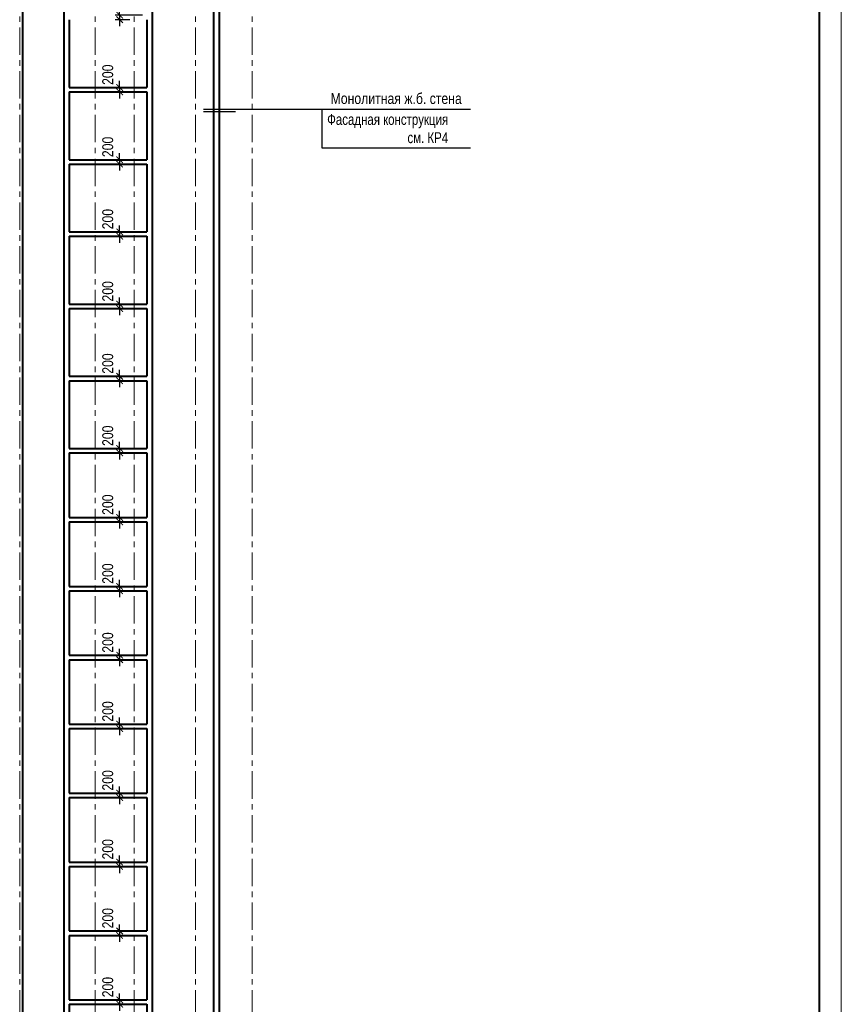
# Model space of a CAD drawing. Header units: millimetres. Extents: x 97781 to 184152, y -32246 to 145954.
# Tile 10 of 13: x 144254 to 181781, y 58354 to 103354. Entities that reach past the tile are written whole.
import ezdxf

# ---------------------------------------------------------------- set-up
doc = ezdxf.new("R2010")
doc.units = ezdxf.units.MM
doc.linetypes.add('CENTER', pattern=[2, 1.25, -0.25, 0.25, -0.25])
for name, color, linetype, lineweight in [('СК-040-С(тены)', 12, 'Continuous', 40), ('СК-050-П(литы перекрытия)', 5, 'Continuous', 40), ('СК-100-О(си)', 7, 'CENTER', 15), ('СК-110-О-РАЗМЕРЫ', 7, 'Continuous', 15), ('СК-200-Р(амка)', 7, 'Continuous', 40), ('СК-210-Р-РАМКА ЛИНИИ ТОНКИЕ', 7, 'Continuous', 15), ('СК-400-Т(екст)', 7, 'Continuous', 20)]:
    doc.layers.add(name, color=color, linetype=linetype, lineweight=lineweight)
doc.layers.add('Т-ВЫНОСКИ.АР-061', color=7, linetype='Continuous')
doc.layers.add('Чертеж и Рисунок', color=7, linetype='Continuous')
doc.styles.add('RUSS', font='arial.ttf', dxfattribs={"width": 0.8})
doc.styles.get("Standard").update_dxf_attribs({"font": 'arial.ttf'})
doc.dimstyles.new('100-200', dxfattribs={"dimscale": 0, "dimtxt": 500, "dimasz": 300, "dimexe": 200, "dimexo": 200, "dimgap": 200, "dimtad": 1, "dimdec": 0, "dimzin": 0, "dimdsep": 46, "dimtxsty": 'Standard', "dimblk": 'ARCHTICK', "dimcen": 0.096, "dimdle": 200, "dimclrd": 7, "dimclre": 7, "dimclrt": 256, "dimadec": 0, "dimazin": 0, "dimtfac": 1, "dimtdec": 0, "dimtmove": 2, "dimatfit": 3, "dimldrblk": 'OBLIQUE', "dimfxl": 1, "dimtolj": 1, "dimtzin": 0, "dimarcsym": 0})

# ---------------------------------------------------------------- blocks, each defined once
blk = doc.blocks.new('_ArchTick')
at = {"color": 0, "linetype": 'ByBlock', "const_width": 0.15}
blk.add_lwpolyline([(-0.5, -0.5), (0.5, 0.5)], dxfattribs=at)
blk = doc.blocks.new('*D108')
at = {"layer": 'Defpoints', "color": 0, "transparency": 16777216}
for p in [(150059, 103555), (148820, 103355), (149479, 103355)]:
    blk.add_point(p, dxfattribs=at)
at = {"layer": 'СК-110-О-РАЗМЕРЫ', "color": 7, "lineweight": -2, "transparency": 16777216}
for p, q in [((149859, 103555), (148620, 103555)), ((148820, 103555), (148820, 103855)), ((148820, 103555), (148820, 103355)), ((149279, 103355), (148620, 103355)), ((148820, 103355), (148820, 103055))]:
    blk.add_line(p, q, dxfattribs=at)
at = {"layer": 'СК-110-О-РАЗМЕРЫ', "color": 7, "lineweight": -2, "transparency": 16777216, "xscale": 300, "yscale": 300, "zscale": 300}
for p, rotation in [((148820, 103555), 270), ((148820, 103355), 90)]:
    blk.add_blockref('_ArchTick', p, dxfattribs=dict(at, rotation=rotation))
at = {"layer": 'СК-110-О-РАЗМЕРЫ', "transparency": 16777216, "insert": (148278, 104139), "char_height": 500, "attachment_point": 5, "rotation": 90, "style": 'RUSS'}
blk.add_mtext('\\A1;200', dxfattribs=at)
blk = doc.blocks.new('_Oblique')
at = {"color": 0, "linetype": 'ByBlock', "lineweight": -2}
blk.add_line((-0.5, -0.5), (0.5, 0.5), dxfattribs=at)
blk = doc.blocks.new('*D109')
at = {"layer": 'Defpoints', "color": 0, "transparency": 16777216}
for p in [(148820, 100055), (149479, 100055), (150059, 100255)]:
    blk.add_point(p, dxfattribs=at)
at = {"layer": 'СК-110-О-РАЗМЕРЫ', "color": 7, "lineweight": -2, "transparency": 16777216}
for p, q in [((148820, 100255), (148820, 100555)), ((149859, 100255), (148620, 100255)), ((149279, 100055), (148620, 100055)), ((148820, 100255), (148820, 100055)), ((148820, 100055), (148820, 99755))]:
    blk.add_line(p, q, dxfattribs=at)
at = {"layer": 'СК-110-О-РАЗМЕРЫ', "color": 7, "lineweight": -2, "transparency": 16777216, "xscale": 300, "yscale": 300, "zscale": 300}
for p, rotation in [((148820, 100255), 270), ((148820, 100055), 90)]:
    blk.add_blockref('_ArchTick', p, dxfattribs=dict(at, rotation=rotation))
at = {"layer": 'СК-110-О-РАЗМЕРЫ', "transparency": 16777216, "insert": (148278, 100839), "char_height": 500, "attachment_point": 5, "rotation": 90, "style": 'RUSS'}
blk.add_mtext('\\A1;200', dxfattribs=at)
blk = doc.blocks.new('*D110')
at = {"layer": 'Defpoints', "color": 0, "transparency": 16777216}
for p in [(148820, 96755), (149479, 96755), (150059, 96955)]:
    blk.add_point(p, dxfattribs=at)
at = {"layer": 'СК-110-О-РАЗМЕРЫ', "color": 7, "lineweight": -2, "transparency": 16777216}
for p, q in [((148820, 96955), (148820, 97255)), ((149859, 96955), (148620, 96955)), ((149279, 96755), (148620, 96755)), ((148820, 96955), (148820, 96755)), ((148820, 96755), (148820, 96455))]:
    blk.add_line(p, q, dxfattribs=at)
at = {"layer": 'СК-110-О-РАЗМЕРЫ', "color": 7, "lineweight": -2, "transparency": 16777216, "xscale": 300, "yscale": 300, "zscale": 300}
for p, rotation in [((148820, 96955), 270), ((148820, 96755), 90)]:
    blk.add_blockref('_ArchTick', p, dxfattribs=dict(at, rotation=rotation))
at = {"layer": 'СК-110-О-РАЗМЕРЫ', "transparency": 16777216, "insert": (148278, 97539), "char_height": 500, "attachment_point": 5, "rotation": 90, "style": 'RUSS'}
blk.add_mtext('\\A1;200', dxfattribs=at)
blk = doc.blocks.new('*D111')
at = {"layer": 'Defpoints', "color": 0, "transparency": 16777216}
for p in [(150059, 93655), (148820, 93455), (149479, 93455)]:
    blk.add_point(p, dxfattribs=at)
at = {"layer": 'СК-110-О-РАЗМЕРЫ', "color": 7, "lineweight": -2, "transparency": 16777216}
for p, q in [((149859, 93655), (148620, 93655)), ((148820, 93655), (148820, 93955)), ((148820, 93655), (148820, 93455)), ((149279, 93455), (148620, 93455)), ((148820, 93455), (148820, 93155))]:
    blk.add_line(p, q, dxfattribs=at)
at = {"layer": 'СК-110-О-РАЗМЕРЫ', "color": 7, "lineweight": -2, "transparency": 16777216, "xscale": 300, "yscale": 300, "zscale": 300}
for p, rotation in [((148820, 93655), 270), ((148820, 93455), 90)]:
    blk.add_blockref('_ArchTick', p, dxfattribs=dict(at, rotation=rotation))
at = {"layer": 'СК-110-О-РАЗМЕРЫ', "transparency": 16777216, "insert": (148278, 94239), "char_height": 500, "attachment_point": 5, "rotation": 90, "style": 'RUSS'}
blk.add_mtext('\\A1;200', dxfattribs=at)
blk = doc.blocks.new('*D112')
at = {"layer": 'Defpoints', "color": 0, "transparency": 16777216}
for p in [(148820, 90155), (149479, 90155), (150059, 90355)]:
    blk.add_point(p, dxfattribs=at)
at = {"layer": 'СК-110-О-РАЗМЕРЫ', "color": 7, "lineweight": -2, "transparency": 16777216}
for p, q in [((148820, 90355), (148820, 90655)), ((149859, 90355), (148620, 90355)), ((149279, 90155), (148620, 90155)), ((148820, 90355), (148820, 90155)), ((148820, 90155), (148820, 89855))]:
    blk.add_line(p, q, dxfattribs=at)
at = {"layer": 'СК-110-О-РАЗМЕРЫ', "color": 7, "lineweight": -2, "transparency": 16777216, "xscale": 300, "yscale": 300, "zscale": 300}
for p, rotation in [((148820, 90355), 270), ((148820, 90155), 90)]:
    blk.add_blockref('_ArchTick', p, dxfattribs=dict(at, rotation=rotation))
at = {"layer": 'СК-110-О-РАЗМЕРЫ', "transparency": 16777216, "insert": (148278, 90939), "char_height": 500, "attachment_point": 5, "rotation": 90, "style": 'RUSS'}
blk.add_mtext('\\A1;200', dxfattribs=at)
blk = doc.blocks.new('*D113')
at = {"layer": 'Defpoints', "color": 0, "transparency": 16777216}
for p in [(148820, 86855), (149479, 86855), (150059, 87055)]:
    blk.add_point(p, dxfattribs=at)
at = {"layer": 'СК-110-О-РАЗМЕРЫ', "color": 7, "lineweight": -2, "transparency": 16777216}
for p, q in [((148820, 87055), (148820, 87355)), ((149859, 87055), (148620, 87055)), ((149279, 86855), (148620, 86855)), ((148820, 87055), (148820, 86855)), ((148820, 86855), (148820, 86555))]:
    blk.add_line(p, q, dxfattribs=at)
at = {"layer": 'СК-110-О-РАЗМЕРЫ', "color": 7, "lineweight": -2, "transparency": 16777216, "xscale": 300, "yscale": 300, "zscale": 300}
for p, rotation in [((148820, 87055), 270), ((148820, 86855), 90)]:
    blk.add_blockref('_ArchTick', p, dxfattribs=dict(at, rotation=rotation))
at = {"layer": 'СК-110-О-РАЗМЕРЫ', "transparency": 16777216, "insert": (148278, 87639), "char_height": 500, "attachment_point": 5, "rotation": 90, "style": 'RUSS'}
blk.add_mtext('\\A1;200', dxfattribs=at)
blk = doc.blocks.new('*D114')
at = {"layer": 'Defpoints', "color": 0, "transparency": 16777216}
for p in [(150059, 83755), (148820, 83555), (149479, 83555)]:
    blk.add_point(p, dxfattribs=at)
at = {"layer": 'СК-110-О-РАЗМЕРЫ', "color": 7, "lineweight": -2, "transparency": 16777216}
for p, q in [((149859, 83755), (148620, 83755)), ((148820, 83755), (148820, 84055)), ((148820, 83755), (148820, 83555)), ((149279, 83555), (148620, 83555)), ((148820, 83555), (148820, 83255))]:
    blk.add_line(p, q, dxfattribs=at)
at = {"layer": 'СК-110-О-РАЗМЕРЫ', "color": 7, "lineweight": -2, "transparency": 16777216, "xscale": 300, "yscale": 300, "zscale": 300}
for p, rotation in [((148820, 83755), 270), ((148820, 83555), 90)]:
    blk.add_blockref('_ArchTick', p, dxfattribs=dict(at, rotation=rotation))
at = {"layer": 'СК-110-О-РАЗМЕРЫ', "transparency": 16777216, "insert": (148278, 84339), "char_height": 500, "attachment_point": 5, "rotation": 90, "style": 'RUSS'}
blk.add_mtext('\\A1;200', dxfattribs=at)
blk = doc.blocks.new('*D115')
at = {"layer": 'Defpoints', "color": 0, "transparency": 16777216}
for p in [(150059, 80605), (148820, 80405), (149479, 80405)]:
    blk.add_point(p, dxfattribs=at)
at = {"layer": 'СК-110-О-РАЗМЕРЫ', "color": 7, "lineweight": -2, "transparency": 16777216}
for p, q in [((149859, 80605), (148620, 80605)), ((148820, 80605), (148820, 80905)), ((148820, 80605), (148820, 80405)), ((149279, 80405), (148620, 80405)), ((148820, 80405), (148820, 80105))]:
    blk.add_line(p, q, dxfattribs=at)
at = {"layer": 'СК-110-О-РАЗМЕРЫ', "color": 7, "lineweight": -2, "transparency": 16777216, "xscale": 300, "yscale": 300, "zscale": 300}
for p, rotation in [((148820, 80605), 270), ((148820, 80405), 90)]:
    blk.add_blockref('_ArchTick', p, dxfattribs=dict(at, rotation=rotation))
at = {"layer": 'СК-110-О-РАЗМЕРЫ', "transparency": 16777216, "insert": (148278, 81189), "char_height": 500, "attachment_point": 5, "rotation": 90, "style": 'RUSS'}
blk.add_mtext('\\A1;200', dxfattribs=at)
blk = doc.blocks.new('*D116')
at = {"layer": 'Defpoints', "color": 0, "transparency": 16777216}
for p in [(150059, 77455), (148820, 77255), (149479, 77255)]:
    blk.add_point(p, dxfattribs=at)
at = {"layer": 'СК-110-О-РАЗМЕРЫ', "color": 7, "lineweight": -2, "transparency": 16777216}
for p, q in [((149859, 77455), (148620, 77455)), ((148820, 77455), (148820, 77755)), ((148820, 77455), (148820, 77255)), ((149279, 77255), (148620, 77255)), ((148820, 77255), (148820, 76955))]:
    blk.add_line(p, q, dxfattribs=at)
at = {"layer": 'СК-110-О-РАЗМЕРЫ', "color": 7, "lineweight": -2, "transparency": 16777216, "xscale": 300, "yscale": 300, "zscale": 300}
for p, rotation in [((148820, 77455), 270), ((148820, 77255), 90)]:
    blk.add_blockref('_ArchTick', p, dxfattribs=dict(at, rotation=rotation))
at = {"layer": 'СК-110-О-РАЗМЕРЫ', "transparency": 16777216, "insert": (148278, 78039), "char_height": 500, "attachment_point": 5, "rotation": 90, "style": 'RUSS'}
blk.add_mtext('\\A1;200', dxfattribs=at)
blk = doc.blocks.new('*D117')
at = {"layer": 'Defpoints', "color": 0, "transparency": 16777216}
for p in [(150059, 74305), (148820, 74105), (149479, 74105)]:
    blk.add_point(p, dxfattribs=at)
at = {"layer": 'СК-110-О-РАЗМЕРЫ', "color": 7, "lineweight": -2, "transparency": 16777216}
for p, q in [((149859, 74305), (148620, 74305)), ((148820, 74305), (148820, 74605)), ((148820, 74305), (148820, 74105)), ((149279, 74105), (148620, 74105)), ((148820, 74105), (148820, 73805))]:
    blk.add_line(p, q, dxfattribs=at)
at = {"layer": 'СК-110-О-РАЗМЕРЫ', "color": 7, "lineweight": -2, "transparency": 16777216, "xscale": 300, "yscale": 300, "zscale": 300}
for p, rotation in [((148820, 74305), 270), ((148820, 74105), 90)]:
    blk.add_blockref('_ArchTick', p, dxfattribs=dict(at, rotation=rotation))
at = {"layer": 'СК-110-О-РАЗМЕРЫ', "transparency": 16777216, "insert": (148278, 74889), "char_height": 500, "attachment_point": 5, "rotation": 90, "style": 'RUSS'}
blk.add_mtext('\\A1;200', dxfattribs=at)
blk = doc.blocks.new('*D118')
at = {"layer": 'Defpoints', "color": 0, "transparency": 16777216}
for p in [(150059, 71155), (148820, 70955), (149479, 70955)]:
    blk.add_point(p, dxfattribs=at)
at = {"layer": 'СК-110-О-РАЗМЕРЫ', "color": 7, "lineweight": -2, "transparency": 16777216}
for p, q in [((149859, 71155), (148620, 71155)), ((148820, 71155), (148820, 71455)), ((148820, 71155), (148820, 70955)), ((149279, 70955), (148620, 70955)), ((148820, 70955), (148820, 70655))]:
    blk.add_line(p, q, dxfattribs=at)
at = {"layer": 'СК-110-О-РАЗМЕРЫ', "color": 7, "lineweight": -2, "transparency": 16777216, "xscale": 300, "yscale": 300, "zscale": 300}
for p, rotation in [((148820, 71155), 270), ((148820, 70955), 90)]:
    blk.add_blockref('_ArchTick', p, dxfattribs=dict(at, rotation=rotation))
at = {"layer": 'СК-110-О-РАЗМЕРЫ', "transparency": 16777216, "insert": (148278, 71739), "char_height": 500, "attachment_point": 5, "rotation": 90, "style": 'RUSS'}
blk.add_mtext('\\A1;200', dxfattribs=at)
blk = doc.blocks.new('*D119')
at = {"layer": 'Defpoints', "color": 0, "transparency": 16777216}
for p in [(150059, 68005), (148820, 67805), (149479, 67805)]:
    blk.add_point(p, dxfattribs=at)
at = {"layer": 'СК-110-О-РАЗМЕРЫ', "color": 7, "lineweight": -2, "transparency": 16777216}
for p, q in [((149859, 68005), (148620, 68005)), ((148820, 68005), (148820, 68305)), ((148820, 68005), (148820, 67805)), ((149279, 67805), (148620, 67805)), ((148820, 67805), (148820, 67505))]:
    blk.add_line(p, q, dxfattribs=at)
at = {"layer": 'СК-110-О-РАЗМЕРЫ', "color": 7, "lineweight": -2, "transparency": 16777216, "xscale": 300, "yscale": 300, "zscale": 300}
for p, rotation in [((148820, 68005), 270), ((148820, 67805), 90)]:
    blk.add_blockref('_ArchTick', p, dxfattribs=dict(at, rotation=rotation))
at = {"layer": 'СК-110-О-РАЗМЕРЫ', "transparency": 16777216, "insert": (148278, 68589), "char_height": 500, "attachment_point": 5, "rotation": 90, "style": 'RUSS'}
blk.add_mtext('\\A1;200', dxfattribs=at)
blk = doc.blocks.new('*D120')
at = {"layer": 'Defpoints', "color": 0, "transparency": 16777216}
for p in [(150059, 64855), (148820, 64655), (149479, 64655)]:
    blk.add_point(p, dxfattribs=at)
at = {"layer": 'СК-110-О-РАЗМЕРЫ', "color": 7, "lineweight": -2, "transparency": 16777216}
for p, q in [((149859, 64855), (148620, 64855)), ((148820, 64855), (148820, 65155)), ((148820, 64855), (148820, 64655)), ((149279, 64655), (148620, 64655)), ((148820, 64655), (148820, 64355))]:
    blk.add_line(p, q, dxfattribs=at)
at = {"layer": 'СК-110-О-РАЗМЕРЫ', "color": 7, "lineweight": -2, "transparency": 16777216, "xscale": 300, "yscale": 300, "zscale": 300}
for p, rotation in [((148820, 64855), 270), ((148820, 64655), 90)]:
    blk.add_blockref('_ArchTick', p, dxfattribs=dict(at, rotation=rotation))
at = {"layer": 'СК-110-О-РАЗМЕРЫ', "transparency": 16777216, "insert": (148278, 65439), "char_height": 500, "attachment_point": 5, "rotation": 90, "style": 'RUSS'}
blk.add_mtext('\\A1;200', dxfattribs=at)
blk = doc.blocks.new('*D121')
at = {"layer": 'Defpoints', "color": 0, "transparency": 16777216}
for p in [(150059, 61705), (148820, 61505), (149479, 61505)]:
    blk.add_point(p, dxfattribs=at)
at = {"layer": 'СК-110-О-РАЗМЕРЫ', "color": 7, "lineweight": -2, "transparency": 16777216}
for p, q in [((149859, 61705), (148620, 61705)), ((148820, 61705), (148820, 62005)), ((148820, 61705), (148820, 61505)), ((149279, 61505), (148620, 61505)), ((148820, 61505), (148820, 61205))]:
    blk.add_line(p, q, dxfattribs=at)
at = {"layer": 'СК-110-О-РАЗМЕРЫ', "color": 7, "lineweight": -2, "transparency": 16777216, "xscale": 300, "yscale": 300, "zscale": 300}
for p, rotation in [((148820, 61705), 270), ((148820, 61505), 90)]:
    blk.add_blockref('_ArchTick', p, dxfattribs=dict(at, rotation=rotation))
at = {"layer": 'СК-110-О-РАЗМЕРЫ', "transparency": 16777216, "insert": (148278, 62289), "char_height": 500, "attachment_point": 5, "rotation": 90, "style": 'RUSS'}
blk.add_mtext('\\A1;200', dxfattribs=at)
blk = doc.blocks.new('*D122')
at = {"layer": 'Defpoints', "color": 0, "transparency": 16777216}
for p in [(150059, 58555), (148820, 58355), (149479, 58355)]:
    blk.add_point(p, dxfattribs=at)
at = {"layer": 'СК-110-О-РАЗМЕРЫ', "color": 7, "lineweight": -2, "transparency": 16777216}
for p, q in [((149859, 58555), (148620, 58555)), ((148820, 58555), (148820, 58855)), ((148820, 58555), (148820, 58355)), ((149279, 58355), (148620, 58355)), ((148820, 58355), (148820, 58055))]:
    blk.add_line(p, q, dxfattribs=at)
at = {"layer": 'СК-110-О-РАЗМЕРЫ', "color": 7, "lineweight": -2, "transparency": 16777216, "xscale": 300, "yscale": 300, "zscale": 300}
for p, rotation in [((148820, 58555), 270), ((148820, 58355), 90)]:
    blk.add_blockref('_ArchTick', p, dxfattribs=dict(at, rotation=rotation))
at = {"layer": 'СК-110-О-РАЗМЕРЫ', "transparency": 16777216, "insert": (148278, 59139), "char_height": 500, "attachment_point": 5, "rotation": 90, "style": 'RUSS'}
blk.add_mtext('\\A1;200', dxfattribs=at)

msp = doc.modelspace()

# ---------------------------------------------------------------- linework, layer by layer
at = {"layer": 'СК-040-С(тены)'}
for p, q in [((144379.4, 125054.5), (144379.4, 2558.3)), ((146269.5, 125054.5), (146269.5, 2558.3)), ((150309.5, 125054.5), (150309.5, 2558.3)), ((153109.1, 125054.5), (153109.1, 2558.3)), ((153359.1, 125054.5), (153359.1, 10138.3)), ((146519.5, 103354.5), (146519.5, 100254.5)), ((150059.5, 103354.5), (150059.5, 100254.5)), ((146519.5, 100054.5), (146519.5, 96954.5)), ((150059.5, 100054.5), (150059.5, 96954.5)), ((146519.5, 96754.5), (146519.5, 93654.5)), ((150059.5, 96754.5), (150059.5, 93654.5)), ((146519.5, 93454.5), (146519.5, 90354.5)), ((150059.5, 93454.5), (150059.5, 90354.5)), ((146519.5, 90154.5), (146519.5, 87054.5)), ((150059.5, 90154.5), (150059.5, 87054.5)), ((146519.5, 86854.5), (146519.5, 83754.5)), ((150059.5, 86854.5), (150059.5, 83754.5)), ((146519.5, 83554.5), (146519.5, 80604.5)), ((146519.5, 83503.3), (146519.5, 80603.3)), ((150059.5, 83554.5), (150059.5, 80604.5)), ((150059.5, 83503.3), (150059.5, 80603.3)), ((146519.5, 80404.5), (146519.5, 77454.5)), ((150059.5, 80404.5), (150059.5, 77454.5)), ((146519.5, 77254.5), (146519.5, 74304.5)), ((150059.5, 77254.5), (150059.5, 74304.5)), ((146519.5, 74104.5), (146519.5, 71154.5)), ((150059.5, 74104.5), (150059.5, 71154.5)), ((146519.5, 70954.5), (146519.5, 68004.5)), ((150059.5, 70954.5), (150059.5, 68004.5)), ((146519.5, 67804.5), (146519.5, 64854.5)), ((150059.5, 67804.5), (150059.5, 64854.5)), ((146519.5, 64654.5), (146519.5, 61704.5)), ((150059.5, 64654.5), (150059.5, 61704.5)), ((146519.5, 61504.5), (146519.5, 58554.5)), ((150059.5, 61504.5), (150059.5, 58554.5)), ((146519.5, 58354.5), (146519.5, 55404.5)), ((150059.5, 58354.5), (150059.5, 55404.5))]:
    msp.add_line(p, q, dxfattribs=at)
at = {"layer": 'СК-050-П(литы перекрытия)', "color": 5}
for p, q in [((146519.5, 100254.5), (150059.5, 100254.5)), ((146519.5, 100054.5), (150059.5, 100054.5)), ((146519.5, 96954.5), (150059.5, 96954.5)), ((146519.5, 96754.5), (150059.5, 96754.5)), ((146519.5, 93654.5), (150059.5, 93654.5)), ((146519.5, 93454.5), (150059.5, 93454.5)), ((146519.5, 90354.5), (150059.5, 90354.5)), ((146519.5, 90154.5), (150059.5, 90154.5)), ((146519.5, 87054.5), (150059.5, 87054.5)), ((146519.5, 86854.5), (150059.5, 86854.5)), ((146519.5, 83754.5), (150059.5, 83754.5)), ((146519.5, 83554.5), (150059.5, 83554.5)), ((146519.5, 80604.5), (150059.5, 80604.5)), ((146519.5, 80404.5), (150059.5, 80404.5)), ((146519.5, 77454.5), (150059.5, 77454.5)), ((146519.5, 77254.5), (150059.5, 77254.5)), ((146519.5, 74304.5), (150059.5, 74304.5)), ((146519.5, 74104.5), (150059.5, 74104.5)), ((146519.5, 71154.5), (150059.5, 71154.5)), ((146519.5, 70954.5), (150059.5, 70954.5)), ((146519.5, 68004.5), (150059.5, 68004.5)), ((146519.5, 67804.5), (150059.5, 67804.5)), ((146519.5, 64854.5), (150059.5, 64854.5)), ((146519.5, 64654.5), (150059.5, 64654.5)), ((146519.5, 61704.5), (150059.5, 61704.5)), ((146519.5, 61504.5), (150059.5, 61504.5)), ((146519.5, 58554.5), (150059.5, 58554.5)), ((146519.5, 58354.5), (150059.5, 58354.5))]:
    msp.add_line(p, q, dxfattribs=at)
at = {"layer": 'СК-100-О(си)', "color": 2, "linetype": 'CENTER', "ltscale": 1000}
for p, q in [((144254.4, 129002.2), (144254.4, -7360.1)), ((147704.5, 129002.2), (147704.5, -7360.1)), ((149479.5, 129002.2), (149479.5, -7360.1)), ((152289.5, 129002.2), (152289.5, -7360.1)), ((154869.5, 129002.2), (154869.5, -7360.1))]:
    msp.add_line(p, q, dxfattribs=at)
at = {"layer": 'СК-200-Р(амка)'}
msp.add_line((180781.2, -31246.1), (180781.2, 144953.9), dxfattribs=at)
at = {"layer": 'СК-210-Р-РАМКА ЛИНИИ ТОНКИЕ'}
msp.add_line((181781.2, 145953.9), (181781.2, -32246.1), dxfattribs=at)
at = {"layer": 'Т-ВЫНОСКИ.АР-061', "color": 7, "linetype": 'Continuous', "lineweight": 30}
msp.add_line((154118.2, 99139.7), (152644.5, 99139.7), dxfattribs=at)
at = {"layer": 'Чертеж и Рисунок', "linetype": 'Continuous'}
for p, q in [((164843.5, 99253.9), (152656.7, 99253.9)), ((158055.4, 99253.9), (158055.4, 97492)), ((158055.4, 97492), (164843.5, 97492))]:
    msp.add_line(p, q, dxfattribs=at)

# ---------------------------------------------------------------- texts
at = {"layer": 'СК-400-Т(екст)', "color": 7, "insert": (158455.5, 100002.3), "char_height": 500, "width": 7637.596, "attachment_point": 1, "style": 'RUSS'}
msp.add_mtext('Монолитная ж.б. cтена', dxfattribs=at)
at = {"layer": 'СК-400-Т(екст)', "color": 7, "insert": (163825.5, 99045.1), "char_height": 500, "attachment_point": 3, "style": 'RUSS'}
msp.add_mtext('{\\W0.75;Фасадная конструкция\\Pсм. КР4}', dxfattribs=at)

# ---------------------------------------------------------------- dimensions: what is measured, and where the dimension line sits
at = {"layer": 'СК-110-О-РАЗМЕРЫ'}
for base, p1, p2, picture, middle in [((148819.7, 103354.5), (150059.5, 103554.5), (149479.5, 103354.5), '*D108', (148277.6, 104138.6)), ((148819.7, 100054.5), (150059.5, 100254.5), (149479.5, 100054.5), '*D109', (148277.6, 100838.6)), ((148819.7, 96754.5), (150059.5, 96954.5), (149479.5, 96754.5), '*D110', (148277.6, 97538.6)), ((148819.7, 93454.5), (150059.5, 93654.5), (149479.5, 93454.5), '*D111', (148277.6, 94238.6)), ((148819.7, 90154.5), (150059.5, 90354.5), (149479.5, 90154.5), '*D112', (148277.6, 90938.6)), ((148819.7, 86854.5), (150059.5, 87054.5), (149479.5, 86854.5), '*D113', (148277.6, 87638.6)), ((148819.7, 83554.5), (150059.5, 83754.5), (149479.5, 83554.5), '*D114', (148277.6, 84338.6)), ((148819.7, 80404.5), (150059.5, 80604.5), (149479.5, 80404.5), '*D115', (148277.6, 81188.6)), ((148819.7, 77254.5), (150059.5, 77454.5), (149479.5, 77254.5), '*D116', (148277.6, 78038.6)), ((148819.7, 74104.5), (150059.5, 74304.5), (149479.5, 74104.5), '*D117', (148277.6, 74888.6)), ((148819.7, 70954.5), (150059.5, 71154.5), (149479.5, 70954.5), '*D118', (148277.6, 71738.6)), ((148819.7, 67804.5), (150059.5, 68004.5), (149479.5, 67804.5), '*D119', (148277.6, 68588.6)), ((148819.7, 64654.5), (150059.5, 64854.5), (149479.5, 64654.5), '*D120', (148277.6, 65438.6)), ((148819.7, 61504.5), (150059.5, 61704.5), (149479.5, 61504.5), '*D121', (148277.6, 62288.6)), ((148819.7, 58354.5), (150059.5, 58554.5), (149479.5, 58354.5), '*D122', (148277.6, 59138.6))]:
    dim = msp.add_linear_dim(base=base, p1=p1, p2=p2, angle=90, dimstyle='100-200', override={"dimscale": 1, "dimtxsty": 'RUSS'}, dxfattribs=at)
    dim.commit()
    dim.dimension.update_dxf_attribs({"geometry": picture, "text_midpoint": middle, "dimtype": 160})

doc.saveas('drawing.dxf')
